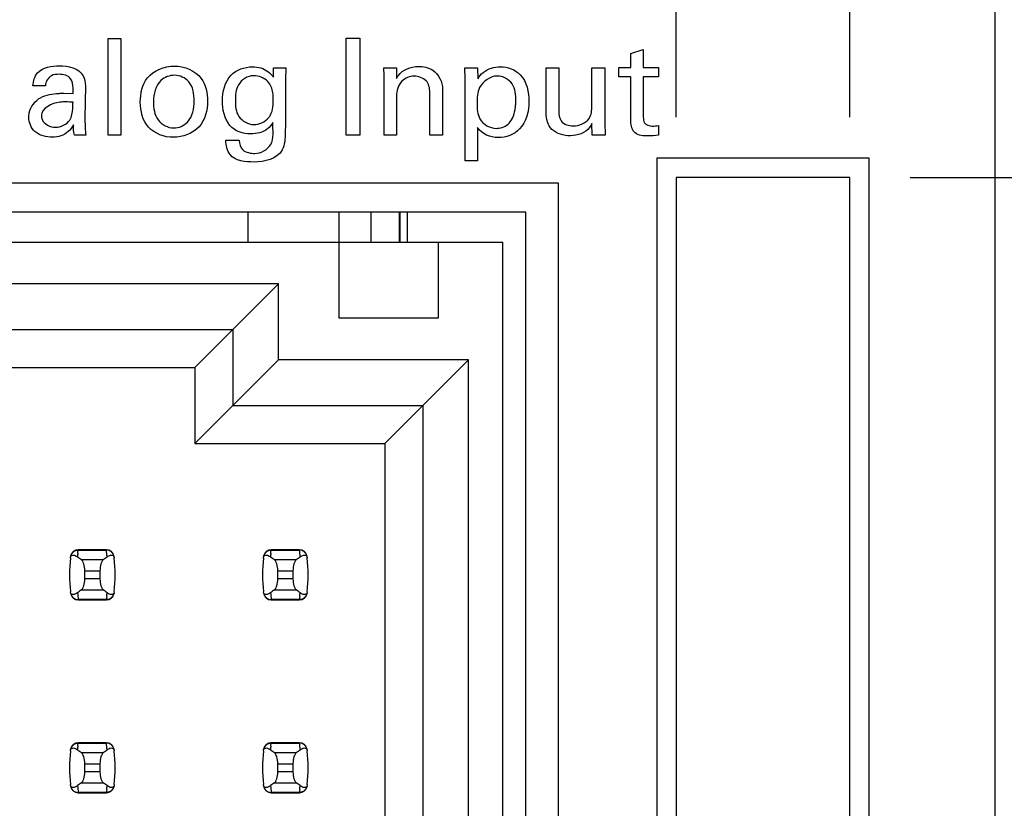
# Model space of a CAD drawing. Header units: inches. Extents: x 0 to 34, y 0 to 22.
# Tile 24 of 43: x 6.4 to 7.4, y 14.7 to 15.5. Entities that reach past the tile are written whole.
import ezdxf

# ---------------------------------------------------------------- set-up
doc = ezdxf.new("R2010")
doc.units = ezdxf.units.IN
doc.header["$LTSCALE"] = 1.87
doc.header["$MEASUREMENT"] = 0
doc.layers.get('0').update_dxf_attribs({"linetype": 'CONTINUOUS'})
doc.layers.add('DIMENSIONS', color=7, linetype='CONTINUOUS')
doc.styles.get("Standard").update_dxf_attribs({"font": 'txt', "width": 0.8})
doc.dimstyles.new('DIMSTYLE_1', dxfattribs={"dimtxt": 0.125, "dimasz": 0.18, "dimexe": 0.125, "dimexo": 0.0625, "dimgap": 0.09, "dimtad": 0, "dimtih": 1, "dimtoh": 1, "dimlfac": 0.5, "dimzin": 4, "dimdsep": 46, "dimtxsty": 'STANDARD', "dimblk": '_FILLED', "dimblk1": '_FILLED', "dimblk2": '_FILLED', "dimcen": 0.09, "dimadec": 0, "dimazin": 0, "dimtp": 0.001, "dimtm": 0.001, "dimtfac": 1, "dimtofl": 0, "dimtmove": 0, "dimatfit": 3, "dimldrblk": '_FILLED', "dimfxl": 1, "dimtolj": 1, "dimtzin": 4, "dimarcsym": 0})

# ---------------------------------------------------------------- blocks, each defined once
blk = doc.blocks.new('*D5')
at = {"layer": 'DIMENSIONS', "color": 2, "linetype": 'CONTINUOUS'}
blk.add_line((7.0206, 16.6398), (8.1086, 16.6398), dxfattribs=at)
at = {"layer": 'DIMENSIONS', "color": 2, "linetype": 'CONTINUOUS', "insert": (8.1711, 16.7023), "char_height": 0.125, "width": 1.225, "attachment_point": 1, "line_spacing_factor": 0.9}
blk.add_mtext('4.82{\\Ftxt.shx;\\W1.000000;\\H0.125000; }[122.4]', dxfattribs=at)
blk = doc.blocks.new('_FILLED')
at = {"color": 0, "linetype": 'BYBLOCK'}
blk.add_solid([(0, 0), (-1, 0.1736), (-1, -0.1736)], dxfattribs=at)
blk = doc.blocks.new('*D6')
at = {"layer": 'DIMENSIONS', "color": 2, "linetype": 'CONTINUOUS'}
blk.add_line((7.3136, 15.3318), (8.1086, 15.3318), dxfattribs=at)
at = {"layer": 'DIMENSIONS', "color": 2, "linetype": 'CONTINUOUS', "insert": (8.1711, 15.3943), "char_height": 0.125, "width": 1.225, "attachment_point": 1, "line_spacing_factor": 0.9}
blk.add_mtext('4.17{\\Ftxt.shx;\\W1.000000;\\H0.125000; }[105.8]', dxfattribs=at)
blk = doc.blocks.new('*D25')
at = {"layer": 'DIMENSIONS', "color": 2, "linetype": 'CONTINUOUS'}
blk.add_line((7.0711, 15.3943), (7.0711, 17.5713), dxfattribs=at)
at = {"layer": 'DIMENSIONS', "color": 2, "linetype": 'CONTINUOUS', "insert": (7.0086, 17.6338), "char_height": 0.125, "width": 1.225, "attachment_point": 1, "rotation": 90, "line_spacing_factor": 0.9}
blk.add_mtext('2X .32{\\Ftxt.shx;\\W1.000000;\\H0.125000; }[8.1]', dxfattribs=at)
blk = doc.blocks.new('*D26')
at = {"layer": 'DIMENSIONS', "color": 2, "linetype": 'CONTINUOUS'}
blk.add_line((7.2511, 15.3943), (7.2511, 17.5713), dxfattribs=at)
at = {"layer": 'DIMENSIONS', "color": 2, "linetype": 'CONTINUOUS', "insert": (7.1886, 17.6338), "char_height": 0.125, "width": 1.325, "attachment_point": 1, "rotation": 90, "line_spacing_factor": 0.9}
blk.add_mtext('2X .41{\\Ftxt.shx;\\W1.000000;\\H0.125000; }[10.4]', dxfattribs=at)

msp = doc.modelspace()

# ---------------------------------------------------------------- linework, layer by layer
at = {"color": 7, "linetype": 'CONTINUOUS'}
for p, q in [((7.4011, 16.8238), (7.4011, 6.8158)), ((7.0511, 15.3518), (7.0511, 14.3298)), ((7.2711, 15.3518), (7.0511, 15.3518)), ((7.2711, 14.3298), (7.2711, 15.3518)), ((6.9491, 15.3258), (5.9951, 15.3258)), ((6.9491, 14.0298), (6.9491, 15.3258)), ((7.0711, 15.3318), (7.0711, 14.3498)), ((7.2511, 15.3318), (7.0711, 15.3318)), ((7.2511, 14.3498), (7.2511, 15.3318)), ((6.9151, 15.2958), (5.9991, 15.2958)), ((6.6275, 15.2646), (6.6275, 15.2958)), ((6.722, 15.1859), (6.722, 15.2958)), ((6.7551, 15.2646), (6.7551, 15.2958)), ((6.784, 15.2958), (6.784, 15.2646)), ((6.7852, 15.2646), (6.7852, 15.2958)), ((6.7924, 15.2958), (6.7924, 15.2646)), ((6.9151, 13.9998), (6.9151, 15.2958)), ((6.0409, 15.2646), (6.8913, 15.2646)), ((6.8244, 15.2646), (6.8244, 15.1859)), ((6.8913, 8.3749), (6.8913, 15.2646)), ((6.659, 15.2213), (6.0763, 15.2213)), ((6.5724, 15.1347), (6.659, 15.2213)), ((6.659, 15.1426), (6.659, 15.2213)), ((6.8244, 15.1859), (6.722, 15.1859)), ((6.1236, 15.1741), (6.6118, 15.1741)), ((6.6118, 15.1741), (6.6118, 15.0954)), ((6.5724, 15.056), (6.659, 15.1426)), ((6.8558, 15.1426), (6.659, 15.1426)), ((6.7692, 15.056), (6.8558, 15.1426)), ((6.8558, 13.9009), (6.8558, 15.1426)), ((6.1629, 15.1347), (6.5724, 15.1347)), ((6.5724, 15.1347), (6.5724, 15.056)), ((6.6118, 15.0954), (6.8086, 15.0954)), ((6.8086, 15.0954), (6.8086, 13.9009)), ((6.5724, 15.056), (6.7692, 15.056)), ((6.7692, 15.056), (6.7692, 13.9009)), ((6.4511, 14.9422), (6.4512, 14.9438)), ((6.4512, 14.9438), (6.4513, 14.9446)), ((6.4513, 14.9446), (6.4514, 14.9453)), ((6.4807, 14.9457), (6.4514, 14.9457)), ((6.4514, 14.9457), (6.4514, 14.9453)), ((6.4514, 14.9453), (6.4807, 14.9453)), ((6.4807, 14.9453), (6.4807, 14.9457)), ((6.4883, 14.9389), (6.4886, 14.9379)), ((6.4886, 14.9379), (6.4887, 14.9372)), ((6.6511, 14.9422), (6.6512, 14.9438)), ((6.6512, 14.9438), (6.6513, 14.9446)), ((6.6513, 14.9446), (6.6514, 14.9453)), ((6.6807, 14.9457), (6.6514, 14.9457)), ((6.6514, 14.9457), (6.6514, 14.9453)), ((6.6514, 14.9453), (6.6807, 14.9453)), ((6.6807, 14.9453), (6.6807, 14.9457)), ((6.6883, 14.9389), (6.6886, 14.9379)), ((6.6886, 14.9379), (6.6887, 14.9372)), ((6.4774, 14.9354), (6.4547, 14.9354)), ((6.6774, 14.9354), (6.6547, 14.9354)), ((6.4582, 14.9155), (6.4582, 14.924)), ((6.4582, 14.924), (6.474, 14.924)), ((6.474, 14.924), (6.474, 14.9155)), ((6.6582, 14.9155), (6.6582, 14.924)), ((6.6582, 14.924), (6.674, 14.924)), ((6.674, 14.924), (6.674, 14.9155)), ((6.474, 14.9155), (6.4582, 14.9155)), ((6.674, 14.9155), (6.6582, 14.9155)), ((6.4435, 14.9016), (6.4434, 14.9023)), ((6.4439, 14.9006), (6.4435, 14.9016)), ((6.4547, 14.9041), (6.4774, 14.9041)), ((6.4811, 14.8973), (6.4809, 14.8957)), ((6.6435, 14.9016), (6.6434, 14.9023)), ((6.6439, 14.9006), (6.6435, 14.9016)), ((6.6547, 14.9041), (6.6774, 14.9041)), ((6.6811, 14.8973), (6.6809, 14.8957)), ((6.4807, 14.8942), (6.4514, 14.8942)), ((6.4514, 14.8942), (6.4514, 14.8938)), ((6.4514, 14.8938), (6.4807, 14.8938)), ((6.4808, 14.895), (6.4807, 14.8942)), ((6.4807, 14.8938), (6.4807, 14.8942)), ((6.4809, 14.8957), (6.4808, 14.895)), ((6.6807, 14.8942), (6.6514, 14.8942)), ((6.6514, 14.8942), (6.6514, 14.8938)), ((6.6514, 14.8938), (6.6807, 14.8938)), ((6.6808, 14.895), (6.6807, 14.8942)), ((6.6807, 14.8938), (6.6807, 14.8942)), ((6.6809, 14.8957), (6.6808, 14.895)), ((6.4511, 14.7422), (6.4512, 14.7438)), ((6.4512, 14.7438), (6.4513, 14.7446)), ((6.4513, 14.7446), (6.4514, 14.7453)), ((6.4807, 14.7457), (6.4514, 14.7457)), ((6.4514, 14.7457), (6.4514, 14.7453)), ((6.4514, 14.7453), (6.4807, 14.7453)), ((6.4807, 14.7453), (6.4807, 14.7457)), ((6.6511, 14.7422), (6.6512, 14.7438)), ((6.6512, 14.7438), (6.6513, 14.7446)), ((6.6513, 14.7446), (6.6514, 14.7453)), ((6.6807, 14.7457), (6.6514, 14.7457)), ((6.6514, 14.7457), (6.6514, 14.7453)), ((6.6514, 14.7453), (6.6807, 14.7453)), ((6.6807, 14.7453), (6.6807, 14.7457)), ((6.4774, 14.7354), (6.4547, 14.7354)), ((6.4883, 14.7389), (6.4886, 14.7379)), ((6.4886, 14.7379), (6.4887, 14.7372)), ((6.6774, 14.7354), (6.6547, 14.7354)), ((6.6883, 14.7389), (6.6886, 14.7379)), ((6.6886, 14.7379), (6.6887, 14.7372)), ((6.4582, 14.7155), (6.4582, 14.724)), ((6.4582, 14.724), (6.474, 14.724)), ((6.474, 14.724), (6.474, 14.7155)), ((6.6582, 14.7155), (6.6582, 14.724)), ((6.6582, 14.724), (6.674, 14.724)), ((6.674, 14.724), (6.674, 14.7155)), ((6.474, 14.7155), (6.4582, 14.7155)), ((6.674, 14.7155), (6.6582, 14.7155)), ((6.4435, 14.7016), (6.4434, 14.7023)), ((6.4547, 14.7041), (6.4774, 14.7041)), ((6.6435, 14.7016), (6.6434, 14.7023)), ((6.6547, 14.7041), (6.6774, 14.7041)), ((6.4439, 14.7006), (6.4435, 14.7016)), ((6.4807, 14.6942), (6.4514, 14.6942)), ((6.4514, 14.6942), (6.4514, 14.6938)), ((6.4514, 14.6938), (6.4807, 14.6938)), ((6.4808, 14.695), (6.4807, 14.6942)), ((6.4807, 14.6938), (6.4807, 14.6942)), ((6.4809, 14.6957), (6.4808, 14.695)), ((6.4811, 14.6973), (6.4809, 14.6957)), ((6.6439, 14.7006), (6.6435, 14.7016)), ((6.6807, 14.6942), (6.6514, 14.6942)), ((6.6514, 14.6942), (6.6514, 14.6938)), ((6.6514, 14.6938), (6.6807, 14.6938)), ((6.6808, 14.695), (6.6807, 14.6942)), ((6.6807, 14.6938), (6.6807, 14.6942)), ((6.6809, 14.6957), (6.6808, 14.695)), ((6.6811, 14.6973), (6.6809, 14.6957))]:
    msp.add_line(p, q, dxfattribs=at)
at = {"color": 40, "linetype": 'CONTINUOUS'}
for p, q in [((6.4826, 15.3756), (6.4826, 15.4759)), ((6.4826, 15.4759), (6.4956, 15.4759)), ((6.4956, 15.4759), (6.4956, 15.3756)), ((6.7292, 15.3756), (6.7292, 15.476)), ((6.7292, 15.476), (6.7432, 15.476)), ((6.7432, 15.476), (6.7432, 15.3756)), ((7.0241, 15.4603), (7.037, 15.4645)), ((7.0241, 15.4457), (7.0241, 15.4603)), ((7.037, 15.4645), (7.037, 15.4457)), ((6.6537, 15.4358), (6.6539, 15.4454)), ((6.6539, 15.4454), (6.6665, 15.4454)), ((6.6665, 15.4454), (6.6662, 15.4328)), ((6.7683, 15.4374), (6.7681, 15.4454)), ((6.7681, 15.4454), (6.7812, 15.4454)), ((6.7683, 15.3756), (6.7683, 15.4374)), ((6.7812, 15.4454), (6.7813, 15.4342)), ((6.8519, 15.4454), (6.8651, 15.4454)), ((6.8523, 15.434), (6.8519, 15.4454)), ((6.8651, 15.4454), (6.8654, 15.4339)), ((6.9362, 15.3986), (6.9362, 15.4454)), ((6.9362, 15.4454), (6.9495, 15.4454)), ((6.9495, 15.4454), (6.9495, 15.4005)), ((6.9837, 15.4059), (6.9837, 15.4454)), ((6.9837, 15.4454), (6.9972, 15.4454)), ((6.9972, 15.4454), (6.9972, 15.3887)), ((7.0117, 15.4361), (7.0117, 15.4457)), ((7.0117, 15.4457), (7.0241, 15.4457)), ((7.037, 15.4457), (7.0526, 15.4457)), ((7.0526, 15.4457), (7.0526, 15.4361)), ((6.4175, 15.4268), (6.4044, 15.4268)), ((6.4589, 15.4265), (6.4583, 15.3931)), ((6.6662, 15.4328), (6.6661, 15.3891)), ((6.8523, 15.3488), (6.8523, 15.434)), ((7.0241, 15.4361), (7.0117, 15.4361)), ((7.0241, 15.3895), (7.0241, 15.4361)), ((7.037, 15.4361), (7.037, 15.3943)), ((7.0526, 15.4361), (7.037, 15.4361)), ((6.4366, 15.419), (6.4461, 15.4186)), ((6.8157, 15.3756), (6.8157, 15.42)), ((6.829, 15.423), (6.829, 15.3756)), ((6.7813, 15.4158), (6.7813, 15.3756)), ((6.984, 15.3756), (6.9837, 15.3876)), ((6.9972, 15.3887), (6.9976, 15.3756)), ((7.0526, 15.3856), (7.0526, 15.3755)), ((6.4594, 15.3756), (6.4476, 15.3756)), ((6.4956, 15.3756), (6.4826, 15.3756)), ((6.7432, 15.3756), (6.7292, 15.3756)), ((6.7813, 15.3756), (6.7683, 15.3756)), ((6.829, 15.3756), (6.8157, 15.3756)), ((6.8652, 15.3834), (6.8652, 15.3488)), ((6.9976, 15.3756), (6.984, 15.3756)), ((6.6044, 15.3702), (6.6183, 15.3702)), ((6.8652, 15.3488), (6.8523, 15.3488))]:
    msp.add_line(p, q, dxfattribs=at)
at = {"color": 7, "linetype": 'CONTINUOUS'}
for centre, radius, start, end in [((6.5999, 14.9198), 0.1575, 173.6288, 186.3712), ((6.4514, 14.9379), 0.00787, 90, 173.0471), ((6.4417, 14.9265), 0.015, 52.6255, 54.6964), ((6.5999, 14.9274), 0.1496, 174.2954, 175.7945), ((6.4807, 14.9379), 0.00787, 6.9529, 90), ((6.3322, 14.9274), 0.1496, 4.2056, 6.9009), ((6.3322, 14.9198), 0.1575, 353.6288, 6.3712), ((6.7999, 14.9198), 0.1575, 173.6288, 186.3712), ((6.6514, 14.9379), 0.00787, 90, 173.0471), ((6.6417, 14.9265), 0.015, 52.6255, 54.6964), ((6.7999, 14.9274), 0.1496, 174.2954, 175.7945), ((6.6807, 14.9379), 0.00787, 6.9529, 90), ((6.5322, 14.9274), 0.1496, 4.2056, 6.9009), ((6.5322, 14.9198), 0.1575, 353.6288, 6.3712), ((6.4514, 14.9017), 0.00787, 186.9529, 270), ((6.6, 14.9122), 0.1496, 184.2056, 186.9009), ((6.4807, 14.9017), 0.00787, 270, 353.0471), ((6.3322, 14.9122), 0.1496, 354.2954, 355.7945), ((6.4905, 14.9131), 0.015, 232.6259, 234.6885), ((6.6514, 14.9017), 0.00787, 186.9529, 270), ((6.8, 14.9122), 0.1496, 184.2056, 186.9009), ((6.6807, 14.9017), 0.00787, 270, 353.0471), ((6.5322, 14.9122), 0.1496, 354.2954, 355.7945), ((6.6905, 14.9131), 0.015, 232.6259, 234.6885), ((6.4514, 14.7379), 0.00787, 90, 173.0471), ((6.4807, 14.7379), 0.00787, 6.9529, 90), ((6.3322, 14.7274), 0.1496, 4.2056, 6.9009), ((6.6514, 14.7379), 0.00787, 90, 173.0471), ((6.6807, 14.7379), 0.00787, 6.9529, 90), ((6.5322, 14.7274), 0.1496, 4.2056, 6.9009), ((6.5999, 14.7198), 0.1575, 173.6288, 186.3712), ((6.4417, 14.7265), 0.015, 52.6255, 54.6964), ((6.5999, 14.7274), 0.1496, 174.2954, 175.7945), ((6.3322, 14.7198), 0.1575, 353.6288, 6.3712), ((6.7999, 14.7198), 0.1575, 173.6288, 186.3712), ((6.6417, 14.7265), 0.015, 52.6255, 54.6964), ((6.7999, 14.7274), 0.1496, 174.2954, 175.7945), ((6.5322, 14.7198), 0.1575, 353.6288, 6.3712), ((6.4514, 14.7017), 0.00787, 186.9529, 270), ((6.6, 14.7122), 0.1496, 184.2056, 186.9009), ((6.4807, 14.7017), 0.00787, 270, 353.0471), ((6.3322, 14.7122), 0.1496, 354.2954, 355.7945), ((6.4905, 14.7131), 0.015, 232.6259, 234.6885), ((6.6514, 14.7017), 0.00787, 186.9529, 270), ((6.8, 14.7122), 0.1496, 184.2056, 186.9009), ((6.6807, 14.7017), 0.00787, 270, 353.0471), ((6.5322, 14.7122), 0.1496, 354.2954, 355.7945), ((6.6905, 14.7131), 0.015, 232.6259, 234.6885)]:
    msp.add_arc(centre, radius, start, end, dxfattribs=at)
for centre, start_param, end_param in [((6.8222, 14.9733), -2.804032, -2.774684), ((6.1099, 14.9733), -0.366909, -0.33756), ((7.0222, 14.9733), -2.804032, -2.774684), ((6.3099, 14.9733), -0.366909, -0.33756), ((6.8222, 14.8663), 2.774684, 2.804032), ((6.1099, 14.8663), 0.33756, 0.366909), ((7.0222, 14.8663), 2.774684, 2.804032), ((6.3099, 14.8663), 0.33756, 0.366909), ((6.8222, 14.7733), -2.804032, -2.774684), ((6.1099, 14.7733), -0.366909, -0.33756), ((7.0222, 14.7733), -2.804032, -2.774684), ((6.3099, 14.7733), -0.366909, -0.33756), ((6.8222, 14.6663), 2.774684, 2.804032), ((6.1099, 14.6663), 0.33756, 0.366909), ((7.0222, 14.6663), 2.774684, 2.804032), ((6.3099, 14.6663), 0.33756, 0.366909)]:
    msp.add_ellipse(centre, major_axis=(0.3937, 0), ratio=0.267949, start_param=start_param, end_param=end_param, dxfattribs=at)
at = {"color": 40, "linetype": 'CONTINUOUS'}
for points in [[(6.4092, 15.44), (6.4146, 15.4459), (6.4239, 15.4475), (6.4318, 15.4475)], [(6.4318, 15.4475), (6.4407, 15.4475), (6.4523, 15.4451), (6.4565, 15.4372)], [(6.4044, 15.4268), (6.4049, 15.4315), (6.4062, 15.4364), (6.4092, 15.44)], [(6.4436, 15.434), (6.441, 15.4375), (6.4358, 15.4386), (6.4315, 15.4386)], [(6.4565, 15.4372), (6.4582, 15.434), (6.4589, 15.4302), (6.4589, 15.4265)], [(6.648, 15.431), (6.6444, 15.4349), (6.6384, 15.4371), (6.633, 15.4371)], [(6.8119, 15.4319), (6.8087, 15.435), (6.804, 15.4367), (6.7995, 15.4367)], [(6.8157, 15.42), (6.8157, 15.4242), (6.8149, 15.429), (6.8119, 15.4319)], [(6.4461, 15.4096), (6.4436, 15.4098), (6.4411, 15.41), (6.4386, 15.41)], [(6.6087, 15.3855), (6.6029, 15.3924), (6.6008, 15.4023), (6.6008, 15.4112)], [(6.9808, 15.3929), (6.9834, 15.3965), (6.9837, 15.4015), (6.9837, 15.4059)], [(6.4279, 15.3837), (6.4334, 15.3837), (6.4397, 15.3866), (6.4428, 15.3912)], [(6.4476, 15.3756), (6.4467, 15.379), (6.4464, 15.3826), (6.4464, 15.3861)], [(6.6301, 15.3769), (6.6224, 15.3769), (6.6135, 15.3795), (6.6087, 15.3855)], [(6.6334, 15.3866), (6.639, 15.3866), (6.6453, 15.3891), (6.6487, 15.3936)], [(6.9644, 15.3851), (6.9705, 15.3851), (6.9774, 15.3879), (6.9808, 15.3929)], [(7.0463, 15.385), (7.0484, 15.385), (7.0506, 15.3851), (7.0526, 15.3856)], [(6.8866, 15.373), (6.8787, 15.373), (6.8694, 15.3767), (6.8652, 15.3834)], [(7.0526, 15.3755), (7.049, 15.3749), (7.0454, 15.3747), (7.0418, 15.3747)], [(6.6628, 15.3602), (6.6579, 15.3509), (6.6443, 15.3477), (6.6337, 15.3477)]]:
    msp.add_open_spline(points, degree=3, dxfattribs=at)
for points, knots in [([(6.5158, 15.4097), (6.5158, 15.4185), (6.5199, 15.4392), (6.541, 15.4472), (6.5512, 15.4472)], [0, 0, 0, 0, 0.462531, 1, 1, 1, 1]), ([(6.5512, 15.4472), (6.5614, 15.4472), (6.5818, 15.4388), (6.5854, 15.4189), (6.5854, 15.4107)], [0, 0, 0, 0, 0.552219, 1, 1, 1, 1]), ([(6.7813, 15.4342), (6.7819, 15.4353), (6.7862, 15.4429), (6.7962, 15.4468), (6.8037, 15.4468)], [0, 0, 0, 0, 0.142211, 1, 1, 1, 1]), ([(6.8037, 15.4468), (6.8089, 15.4468), (6.8223, 15.4445), (6.829, 15.4305), (6.829, 15.423)], [0, 0, 0, 0, 0.408386, 1, 1, 1, 1]), ([(6.4315, 15.4386), (6.4289, 15.4386), (6.4218, 15.4381), (6.4177, 15.4308), (6.4175, 15.4268)], [0, 0, 0, 0, 0.394107, 1, 1, 1, 1]), ([(6.5512, 15.4376), (6.5462, 15.4376), (6.5328, 15.4327), (6.5294, 15.4182), (6.5294, 15.4105)], [0, 0, 0, 0, 0.394356, 1, 1, 1, 1]), ([(6.5715, 15.4111), (6.5715, 15.4179), (6.5697, 15.4317), (6.5566, 15.4376), (6.5512, 15.4376)], [0, 0, 0, 0, 0.559029, 1, 1, 1, 1]), ([(6.6008, 15.4112), (6.6008, 15.4205), (6.6054, 15.4397), (6.6239, 15.4464), (6.6318, 15.4464)], [0, 0, 0, 0, 0.542467, 1, 1, 1, 1]), ([(6.633, 15.4371), (6.6269, 15.4371), (6.6149, 15.4293), (6.6143, 15.417), (6.6143, 15.4115)], [0, 0, 0, 0, 0.525766, 1, 1, 1, 1]), ([(6.6318, 15.4464), (6.6348, 15.4464), (6.6433, 15.4457), (6.6505, 15.4401), (6.6537, 15.4358)], [0, 0, 0, 0, 0.36, 1, 1, 1, 1]), ([(6.7995, 15.4367), (6.795, 15.4367), (6.7842, 15.4325), (6.7813, 15.4214), (6.7813, 15.4158)], [0, 0, 0, 0, 0.450692, 1, 1, 1, 1]), ([(6.8857, 15.4368), (6.8784, 15.4368), (6.8649, 15.4275), (6.8648, 15.414), (6.8648, 15.4084)], [0, 0, 0, 0, 0.565175, 1, 1, 1, 1]), ([(6.8654, 15.4339), (6.8669, 15.4364), (6.8729, 15.4436), (6.8828, 15.4465), (6.8891, 15.4465)], [0, 0, 0, 0, 0.313186, 1, 1, 1, 1]), ([(6.9049, 15.4112), (6.9049, 15.4172), (6.9041, 15.4301), (6.8915, 15.4368), (6.8857, 15.4368)], [0, 0, 0, 0, 0.507213, 1, 1, 1, 1]), ([(6.8891, 15.4465), (6.8965, 15.4465), (6.9147, 15.4394), (6.9185, 15.4201), (6.9185, 15.4104)], [0, 0, 0, 0, 0.429147, 1, 1, 1, 1]), ([(6.4461, 15.4186), (6.4461, 15.4205), (6.4461, 15.4256), (6.4457, 15.4314), (6.4436, 15.434)], [0, 0, 0, 0, 0.357032, 1, 1, 1, 1]), ([(6.6535, 15.4136), (6.6535, 15.4156), (6.6532, 15.4217), (6.6509, 15.428), (6.648, 15.431)], [0, 0, 0, 0, 0.32053, 1, 1, 1, 1]), ([(6.4125, 15.4144), (6.4182, 15.4176), (6.4268, 15.4188), (6.4349, 15.419), (6.4366, 15.419)], [0, 0, 0, 0, 0.79464, 1, 1, 1, 1]), ([(6.4002, 15.394), (6.4002, 15.3956), (6.4009, 15.4037), (6.4068, 15.4111), (6.4125, 15.4144)], [0, 0, 0, 0, 0.193686, 1, 1, 1, 1]), ([(6.4386, 15.41), (6.4365, 15.41), (6.4271, 15.4101), (6.4134, 15.4036), (6.4134, 15.3958)], [0, 0, 0, 0, 0.207354, 1, 1, 1, 1]), ([(6.4428, 15.3912), (6.4449, 15.3947), (6.4459, 15.4013), (6.446, 15.4074), (6.4461, 15.4096)], [0, 0, 0, 0, 0.663238, 1, 1, 1, 1]), ([(6.5501, 15.3733), (6.5408, 15.3733), (6.5206, 15.3804), (6.5158, 15.4006), (6.5158, 15.4097)], [0, 0, 0, 0, 0.505926, 1, 1, 1, 1]), ([(6.5294, 15.4105), (6.5294, 15.4039), (6.5311, 15.3902), (6.5443, 15.383), (6.5504, 15.383)], [0, 0, 0, 0, 0.5214, 1, 1, 1, 1]), ([(6.5854, 15.4107), (6.5854, 15.4014), (6.5803, 15.3808), (6.5597, 15.3733), (6.5501, 15.3733)], [0, 0, 0, 0, 0.491137, 1, 1, 1, 1]), ([(6.5504, 15.383), (6.5556, 15.383), (6.569, 15.3889), (6.5715, 15.4034), (6.5715, 15.4111)], [0, 0, 0, 0, 0.403625, 1, 1, 1, 1]), ([(6.6143, 15.4115), (6.6143, 15.4059), (6.6151, 15.3933), (6.6275, 15.3866), (6.6334, 15.3866)], [0, 0, 0, 0, 0.487438, 1, 1, 1, 1]), ([(6.6487, 15.3936), (6.6494, 15.3945), (6.6534, 15.4002), (6.6535, 15.4078), (6.6535, 15.4136)], [0, 0, 0, 0, 0.165834, 1, 1, 1, 1]), ([(6.8648, 15.4084), (6.8648, 15.403), (6.8651, 15.3902), (6.878, 15.3826), (6.8844, 15.3826)], [0, 0, 0, 0, 0.458622, 1, 1, 1, 1]), ([(6.9185, 15.4104), (6.9185, 15.4004), (6.9139, 15.3802), (6.8946, 15.373), (6.8866, 15.373)], [0, 0, 0, 0, 0.556886, 1, 1, 1, 1]), ([(6.8992, 15.3894), (6.9027, 15.3943), (6.9045, 15.4022), (6.9049, 15.4097), (6.9049, 15.4112)], [0, 0, 0, 0, 0.798634, 1, 1, 1, 1]), ([(6.4134, 15.3958), (6.4134, 15.3945), (6.4143, 15.3877), (6.4225, 15.3837), (6.4279, 15.3837)], [0, 0, 0, 0, 0.191128, 1, 1, 1, 1]), ([(6.9615, 15.3749), (6.9547, 15.3749), (6.9403, 15.3784), (6.9362, 15.3925), (6.9362, 15.3986)], [0, 0, 0, 0, 0.528459, 1, 1, 1, 1]), ([(6.9495, 15.4005), (6.9495, 15.397), (6.9504, 15.388), (6.9599, 15.3851), (6.9644, 15.3851)], [0, 0, 0, 0, 0.439269, 1, 1, 1, 1]), ([(6.4248, 15.3734), (6.4184, 15.3734), (6.4054, 15.3762), (6.4002, 15.3887), (6.4002, 15.394)], [0, 0, 0, 0, 0.547283, 1, 1, 1, 1]), ([(6.4464, 15.3861), (6.445, 15.3835), (6.4399, 15.3763), (6.4306, 15.3734), (6.4248, 15.3734)], [0, 0, 0, 0, 0.33086, 1, 1, 1, 1]), ([(6.4583, 15.3931), (6.4583, 15.3924), (6.4585, 15.3866), (6.4587, 15.3807), (6.4594, 15.3756)], [0, 0, 0, 0, 0.125858, 1, 1, 1, 1]), ([(6.653, 15.3887), (6.6518, 15.3861), (6.646, 15.3788), (6.6362, 15.3769), (6.6301, 15.3769)], [0, 0, 0, 0, 0.318875, 1, 1, 1, 1]), ([(6.6346, 15.3566), (6.6407, 15.3566), (6.656, 15.3651), (6.653, 15.3809), (6.653, 15.3887)], [0, 0, 0, 0, 0.44164, 1, 1, 1, 1]), ([(6.6661, 15.3891), (6.6661, 15.3855), (6.666, 15.3759), (6.6656, 15.3656), (6.6628, 15.3602)], [0, 0, 0, 0, 0.372293, 1, 1, 1, 1]), ([(6.8844, 15.3826), (6.8854, 15.3826), (6.8909, 15.3829), (6.8965, 15.3858), (6.8992, 15.3894)], [0, 0, 0, 0, 0.187521, 1, 1, 1, 1]), ([(6.9837, 15.3876), (6.983, 15.3862), (6.9788, 15.3784), (6.9687, 15.3749), (6.9615, 15.3749)], [0, 0, 0, 0, 0.178534, 1, 1, 1, 1]), ([(7.0418, 15.3747), (7.0372, 15.3747), (7.0268, 15.3751), (7.0241, 15.3854), (7.0241, 15.3895)], [0, 0, 0, 0, 0.522814, 1, 1, 1, 1]), ([(7.037, 15.3943), (7.037, 15.3922), (7.0372, 15.3866), (7.0434, 15.385), (7.0463, 15.385)], [0, 0, 0, 0, 0.407634, 1, 1, 1, 1]), ([(6.6337, 15.3477), (6.625, 15.3477), (6.6074, 15.3495), (6.6047, 15.3651), (6.6044, 15.3702)], [0, 0, 0, 0, 0.62839, 1, 1, 1, 1]), ([(6.6183, 15.3702), (6.6185, 15.3667), (6.6209, 15.3581), (6.6302, 15.3566), (6.6346, 15.3566)], [0, 0, 0, 0, 0.441786, 1, 1, 1, 1])]:
    msp.add_open_spline(points, degree=3, knots=knots, dxfattribs=at)
at = {"color": 7, "linetype": 'CONTINUOUS'}
for points, knots in [([(6.4434, 14.9372), (6.4435, 14.9383), (6.4443, 14.9401), (6.4467, 14.9404), (6.4485, 14.9398), (6.4497, 14.9391), (6.4503, 14.9387)], [0, 0, 0, 0, 0.344091, 0.54278, 0.755602, 1, 1, 1, 1]), ([(6.4436, 14.9387), (6.4437, 14.9399), (6.4447, 14.9422), (6.4466, 14.9439), (6.4477, 14.9445)], [0, 0, 0, 0, 0.485962, 1, 1, 1, 1]), ([(6.4477, 14.9445), (6.448, 14.9446), (6.4492, 14.9451), (6.4505, 14.9454), (6.4514, 14.9453)], [0, 0, 0, 0, 0.258954, 1, 1, 1, 1]), ([(6.4845, 14.9444), (6.4842, 14.9446), (6.483, 14.9451), (6.4817, 14.9454), (6.4807, 14.9453)], [0, 0, 0, 0, 0.258938, 1, 1, 1, 1]), ([(6.4814, 14.9383), (6.482, 14.9388), (6.4831, 14.9395), (6.4849, 14.9403), (6.4869, 14.9404), (6.488, 14.9395), (6.4883, 14.9389)], [0, 0, 0, 0, 0.277188, 0.519496, 0.737282, 1, 1, 1, 1]), ([(6.4886, 14.9387), (6.4884, 14.9399), (6.4875, 14.9422), (6.4856, 14.9439), (6.4845, 14.9444)], [0, 0, 0, 0, 0.485899, 1, 1, 1, 1]), ([(6.6434, 14.9372), (6.6435, 14.9383), (6.6443, 14.9401), (6.6467, 14.9404), (6.6485, 14.9398), (6.6497, 14.9391), (6.6503, 14.9387)], [0, 0, 0, 0, 0.344091, 0.54278, 0.755602, 1, 1, 1, 1]), ([(6.6436, 14.9387), (6.6437, 14.9399), (6.6447, 14.9422), (6.6466, 14.9439), (6.6477, 14.9445)], [0, 0, 0, 0, 0.485962, 1, 1, 1, 1]), ([(6.6477, 14.9445), (6.648, 14.9446), (6.6492, 14.9451), (6.6505, 14.9454), (6.6514, 14.9453)], [0, 0, 0, 0, 0.258954, 1, 1, 1, 1]), ([(6.6845, 14.9444), (6.6842, 14.9446), (6.683, 14.9451), (6.6817, 14.9454), (6.6807, 14.9453)], [0, 0, 0, 0, 0.258938, 1, 1, 1, 1]), ([(6.6814, 14.9383), (6.682, 14.9388), (6.6831, 14.9395), (6.6849, 14.9403), (6.6869, 14.9404), (6.688, 14.9395), (6.6883, 14.9389)], [0, 0, 0, 0, 0.277188, 0.519496, 0.737282, 1, 1, 1, 1]), ([(6.6886, 14.9387), (6.6884, 14.9399), (6.6875, 14.9422), (6.6856, 14.9439), (6.6845, 14.9444)], [0, 0, 0, 0, 0.485899, 1, 1, 1, 1]), ([(6.4582, 14.924), (6.4582, 14.9265), (6.4578, 14.9299), (6.4563, 14.9337), (6.4553, 14.935), (6.4547, 14.9354)], [0, 0, 0, 0, 0.604658, 0.834309, 1, 1, 1, 1]), ([(6.4774, 14.9354), (6.4769, 14.935), (6.4759, 14.9337), (6.4744, 14.9299), (6.474, 14.9265), (6.474, 14.924)], [0, 0, 0, 0, 0.165672, 0.395352, 1, 1, 1, 1]), ([(6.6582, 14.924), (6.6582, 14.9265), (6.6578, 14.9299), (6.6563, 14.9337), (6.6553, 14.935), (6.6547, 14.9354)], [0, 0, 0, 0, 0.604658, 0.834309, 1, 1, 1, 1]), ([(6.6774, 14.9354), (6.6769, 14.935), (6.6759, 14.9337), (6.6744, 14.9299), (6.674, 14.9265), (6.674, 14.924)], [0, 0, 0, 0, 0.165672, 0.395352, 1, 1, 1, 1]), ([(6.4547, 14.9041), (6.4553, 14.9045), (6.4563, 14.9058), (6.4578, 14.9096), (6.4582, 14.913), (6.4582, 14.9155)], [0, 0, 0, 0, 0.165672, 0.395352, 1, 1, 1, 1]), ([(6.474, 14.9155), (6.474, 14.913), (6.4744, 14.9096), (6.4759, 14.9058), (6.4769, 14.9045), (6.4774, 14.9041)], [0, 0, 0, 0, 0.604658, 0.834309, 1, 1, 1, 1]), ([(6.6547, 14.9041), (6.6553, 14.9045), (6.6563, 14.9058), (6.6578, 14.9096), (6.6582, 14.913), (6.6582, 14.9155)], [0, 0, 0, 0, 0.165672, 0.395352, 1, 1, 1, 1]), ([(6.674, 14.9155), (6.674, 14.913), (6.6744, 14.9096), (6.6759, 14.9058), (6.6769, 14.9045), (6.6774, 14.9041)], [0, 0, 0, 0, 0.604658, 0.834309, 1, 1, 1, 1]), ([(6.4436, 14.9008), (6.4437, 14.8997), (6.4447, 14.8973), (6.4466, 14.8956), (6.4477, 14.8951)], [0, 0, 0, 0, 0.485962, 1, 1, 1, 1]), ([(6.4507, 14.9012), (6.4502, 14.9008), (6.449, 14.9), (6.4473, 14.8993), (6.4453, 14.8991), (6.4442, 14.9), (6.4439, 14.9006)], [0, 0, 0, 0, 0.277188, 0.519495, 0.73728, 1, 1, 1, 1]), ([(6.4887, 14.9023), (6.4886, 14.9013), (6.4879, 14.8994), (6.4855, 14.8991), (6.4836, 14.8997), (6.4825, 14.9004), (6.4819, 14.9009)], [0, 0, 0, 0, 0.34411, 0.542772, 0.755567, 1, 1, 1, 1]), ([(6.4886, 14.9008), (6.4884, 14.8997), (6.4875, 14.8973), (6.4856, 14.8956), (6.4845, 14.8951)], [0, 0, 0, 0, 0.485899, 1, 1, 1, 1]), ([(6.6436, 14.9008), (6.6437, 14.8997), (6.6447, 14.8973), (6.6466, 14.8956), (6.6477, 14.8951)], [0, 0, 0, 0, 0.485962, 1, 1, 1, 1]), ([(6.6507, 14.9012), (6.6502, 14.9008), (6.649, 14.9), (6.6473, 14.8993), (6.6453, 14.8991), (6.6442, 14.9), (6.6439, 14.9006)], [0, 0, 0, 0, 0.277188, 0.519495, 0.73728, 1, 1, 1, 1]), ([(6.6887, 14.9023), (6.6886, 14.9013), (6.6879, 14.8994), (6.6855, 14.8991), (6.6836, 14.8997), (6.6825, 14.9004), (6.6819, 14.9009)], [0, 0, 0, 0, 0.34411, 0.542772, 0.755567, 1, 1, 1, 1]), ([(6.6886, 14.9008), (6.6884, 14.8997), (6.6875, 14.8973), (6.6856, 14.8956), (6.6845, 14.8951)], [0, 0, 0, 0, 0.485899, 1, 1, 1, 1]), ([(6.4477, 14.8951), (6.448, 14.8949), (6.4492, 14.8944), (6.4505, 14.8942), (6.4514, 14.8942)], [0, 0, 0, 0, 0.258954, 1, 1, 1, 1]), ([(6.4845, 14.8951), (6.4842, 14.8949), (6.483, 14.8944), (6.4817, 14.8942), (6.4807, 14.8942)], [0, 0, 0, 0, 0.258938, 1, 1, 1, 1]), ([(6.6477, 14.8951), (6.648, 14.8949), (6.6492, 14.8944), (6.6505, 14.8942), (6.6514, 14.8942)], [0, 0, 0, 0, 0.258954, 1, 1, 1, 1]), ([(6.6845, 14.8951), (6.6842, 14.8949), (6.683, 14.8944), (6.6817, 14.8942), (6.6807, 14.8942)], [0, 0, 0, 0, 0.258938, 1, 1, 1, 1]), ([(6.4436, 14.7387), (6.4437, 14.7399), (6.4447, 14.7422), (6.4466, 14.7439), (6.4477, 14.7445)], [0, 0, 0, 0, 0.485962, 1, 1, 1, 1]), ([(6.4477, 14.7445), (6.448, 14.7446), (6.4492, 14.7451), (6.4505, 14.7454), (6.4514, 14.7453)], [0, 0, 0, 0, 0.258954, 1, 1, 1, 1]), ([(6.4845, 14.7444), (6.4842, 14.7446), (6.483, 14.7451), (6.4817, 14.7454), (6.4807, 14.7453)], [0, 0, 0, 0, 0.258938, 1, 1, 1, 1]), ([(6.4886, 14.7387), (6.4884, 14.7399), (6.4875, 14.7422), (6.4856, 14.7439), (6.4845, 14.7444)], [0, 0, 0, 0, 0.485899, 1, 1, 1, 1]), ([(6.6436, 14.7387), (6.6437, 14.7399), (6.6447, 14.7422), (6.6466, 14.7439), (6.6477, 14.7445)], [0, 0, 0, 0, 0.485962, 1, 1, 1, 1]), ([(6.6477, 14.7445), (6.648, 14.7446), (6.6492, 14.7451), (6.6505, 14.7454), (6.6514, 14.7453)], [0, 0, 0, 0, 0.258954, 1, 1, 1, 1]), ([(6.6845, 14.7444), (6.6842, 14.7446), (6.683, 14.7451), (6.6817, 14.7454), (6.6807, 14.7453)], [0, 0, 0, 0, 0.258938, 1, 1, 1, 1]), ([(6.6886, 14.7387), (6.6884, 14.7399), (6.6875, 14.7422), (6.6856, 14.7439), (6.6845, 14.7444)], [0, 0, 0, 0, 0.485899, 1, 1, 1, 1]), ([(6.4434, 14.7372), (6.4435, 14.7383), (6.4443, 14.7401), (6.4467, 14.7404), (6.4485, 14.7398), (6.4497, 14.7391), (6.4503, 14.7387)], [0, 0, 0, 0, 0.344091, 0.54278, 0.755602, 1, 1, 1, 1]), ([(6.4582, 14.724), (6.4582, 14.7265), (6.4578, 14.7299), (6.4563, 14.7337), (6.4553, 14.735), (6.4547, 14.7354)], [0, 0, 0, 0, 0.604658, 0.834309, 1, 1, 1, 1]), ([(6.4774, 14.7354), (6.4769, 14.735), (6.4759, 14.7337), (6.4744, 14.7299), (6.474, 14.7265), (6.474, 14.724)], [0, 0, 0, 0, 0.165672, 0.395352, 1, 1, 1, 1]), ([(6.4814, 14.7383), (6.482, 14.7388), (6.4831, 14.7395), (6.4849, 14.7403), (6.4869, 14.7404), (6.488, 14.7395), (6.4883, 14.7389)], [0, 0, 0, 0, 0.277188, 0.519496, 0.737282, 1, 1, 1, 1]), ([(6.6434, 14.7372), (6.6435, 14.7383), (6.6443, 14.7401), (6.6467, 14.7404), (6.6485, 14.7398), (6.6497, 14.7391), (6.6503, 14.7387)], [0, 0, 0, 0, 0.344091, 0.54278, 0.755602, 1, 1, 1, 1]), ([(6.6582, 14.724), (6.6582, 14.7265), (6.6578, 14.7299), (6.6563, 14.7337), (6.6553, 14.735), (6.6547, 14.7354)], [0, 0, 0, 0, 0.604658, 0.834309, 1, 1, 1, 1]), ([(6.6774, 14.7354), (6.6769, 14.735), (6.6759, 14.7337), (6.6744, 14.7299), (6.674, 14.7265), (6.674, 14.724)], [0, 0, 0, 0, 0.165672, 0.395352, 1, 1, 1, 1]), ([(6.6814, 14.7383), (6.682, 14.7388), (6.6831, 14.7395), (6.6849, 14.7403), (6.6869, 14.7404), (6.688, 14.7395), (6.6883, 14.7389)], [0, 0, 0, 0, 0.277188, 0.519496, 0.737282, 1, 1, 1, 1]), ([(6.4547, 14.7041), (6.4553, 14.7045), (6.4563, 14.7058), (6.4578, 14.7096), (6.4582, 14.713), (6.4582, 14.7155)], [0, 0, 0, 0, 0.165672, 0.395352, 1, 1, 1, 1]), ([(6.474, 14.7155), (6.474, 14.713), (6.4744, 14.7096), (6.4759, 14.7058), (6.4769, 14.7045), (6.4774, 14.7041)], [0, 0, 0, 0, 0.604658, 0.834309, 1, 1, 1, 1]), ([(6.6547, 14.7041), (6.6553, 14.7045), (6.6563, 14.7058), (6.6578, 14.7096), (6.6582, 14.713), (6.6582, 14.7155)], [0, 0, 0, 0, 0.165672, 0.395352, 1, 1, 1, 1]), ([(6.674, 14.7155), (6.674, 14.713), (6.6744, 14.7096), (6.6759, 14.7058), (6.6769, 14.7045), (6.6774, 14.7041)], [0, 0, 0, 0, 0.604658, 0.834309, 1, 1, 1, 1]), ([(6.4887, 14.7023), (6.4886, 14.7013), (6.4879, 14.6994), (6.4855, 14.6991), (6.4836, 14.6997), (6.4825, 14.7004), (6.4819, 14.7009)], [0, 0, 0, 0, 0.34411, 0.542772, 0.755567, 1, 1, 1, 1]), ([(6.6887, 14.7023), (6.6886, 14.7013), (6.6879, 14.6994), (6.6855, 14.6991), (6.6836, 14.6997), (6.6825, 14.7004), (6.6819, 14.7009)], [0, 0, 0, 0, 0.34411, 0.542772, 0.755567, 1, 1, 1, 1]), ([(6.4436, 14.7008), (6.4437, 14.6997), (6.4447, 14.6973), (6.4466, 14.6956), (6.4477, 14.6951)], [0, 0, 0, 0, 0.485962, 1, 1, 1, 1]), ([(6.4507, 14.7012), (6.4502, 14.7008), (6.449, 14.7), (6.4473, 14.6993), (6.4453, 14.6991), (6.4442, 14.7), (6.4439, 14.7006)], [0, 0, 0, 0, 0.277188, 0.519495, 0.73728, 1, 1, 1, 1]), ([(6.4477, 14.6951), (6.448, 14.6949), (6.4492, 14.6944), (6.4505, 14.6942), (6.4514, 14.6942)], [0, 0, 0, 0, 0.258954, 1, 1, 1, 1]), ([(6.4845, 14.6951), (6.4842, 14.6949), (6.483, 14.6944), (6.4817, 14.6942), (6.4807, 14.6942)], [0, 0, 0, 0, 0.258938, 1, 1, 1, 1]), ([(6.4886, 14.7008), (6.4884, 14.6997), (6.4875, 14.6973), (6.4856, 14.6956), (6.4845, 14.6951)], [0, 0, 0, 0, 0.485899, 1, 1, 1, 1]), ([(6.6436, 14.7008), (6.6437, 14.6997), (6.6447, 14.6973), (6.6466, 14.6956), (6.6477, 14.6951)], [0, 0, 0, 0, 0.485962, 1, 1, 1, 1]), ([(6.6507, 14.7012), (6.6502, 14.7008), (6.649, 14.7), (6.6473, 14.6993), (6.6453, 14.6991), (6.6442, 14.7), (6.6439, 14.7006)], [0, 0, 0, 0, 0.277188, 0.519495, 0.73728, 1, 1, 1, 1]), ([(6.6477, 14.6951), (6.648, 14.6949), (6.6492, 14.6944), (6.6505, 14.6942), (6.6514, 14.6942)], [0, 0, 0, 0, 0.258954, 1, 1, 1, 1]), ([(6.6845, 14.6951), (6.6842, 14.6949), (6.683, 14.6944), (6.6817, 14.6942), (6.6807, 14.6942)], [0, 0, 0, 0, 0.258938, 1, 1, 1, 1]), ([(6.6886, 14.7008), (6.6884, 14.6997), (6.6875, 14.6973), (6.6856, 14.6956), (6.6845, 14.6951)], [0, 0, 0, 0, 0.485899, 1, 1, 1, 1])]:
    msp.add_open_spline(points, degree=3, knots=knots, dxfattribs=at)

# ---------------------------------------------------------------- dimensions: what is measured, and where the dimension line sits
at = {"layer": 'DIMENSIONS', "color": 2, "linetype": 'CONTINUOUS'}
for feature_location, picture, middle in [((7.2511, 15.3943), '*D26', (7.2511, 18.2963)), ((7.0711, 15.3943), '*D25', (7.0711, 18.2463))]:
    dim = msp.add_ordinate_dim(feature_location=feature_location, offset=(0, 2.177), dtype=1, origin=(6.4331, 15.3318), text='2X <>', dimstyle='DIMSTYLE_1', override={"dimtad": 1, "dimtih": 0, "dimtoh": 0}, dxfattribs=at)
    dim.commit()
    dim.dimension.update_dxf_attribs({"geometry": picture, "text_midpoint": middle})
for feature_location, offset, origin, picture, middle in [((7.0206, 16.6398), (1.088, 0), (6.9581, 6.9998), '*D5', (8.7836, 16.6398)), ((7.3136, 15.3318), (0.795, 0), (7.2511, 6.9998), '*D6', (8.7836, 15.3318))]:
    dim = msp.add_ordinate_dim(feature_location=feature_location, offset=offset, dtype=0, origin=origin, dimstyle='DIMSTYLE_1', override={"dimtad": 1, "dimtih": 0, "dimtoh": 0}, dxfattribs=at)
    dim.commit()
    dim.dimension.update_dxf_attribs({"geometry": picture, "text_midpoint": middle})

doc.saveas('drawing.dxf')
